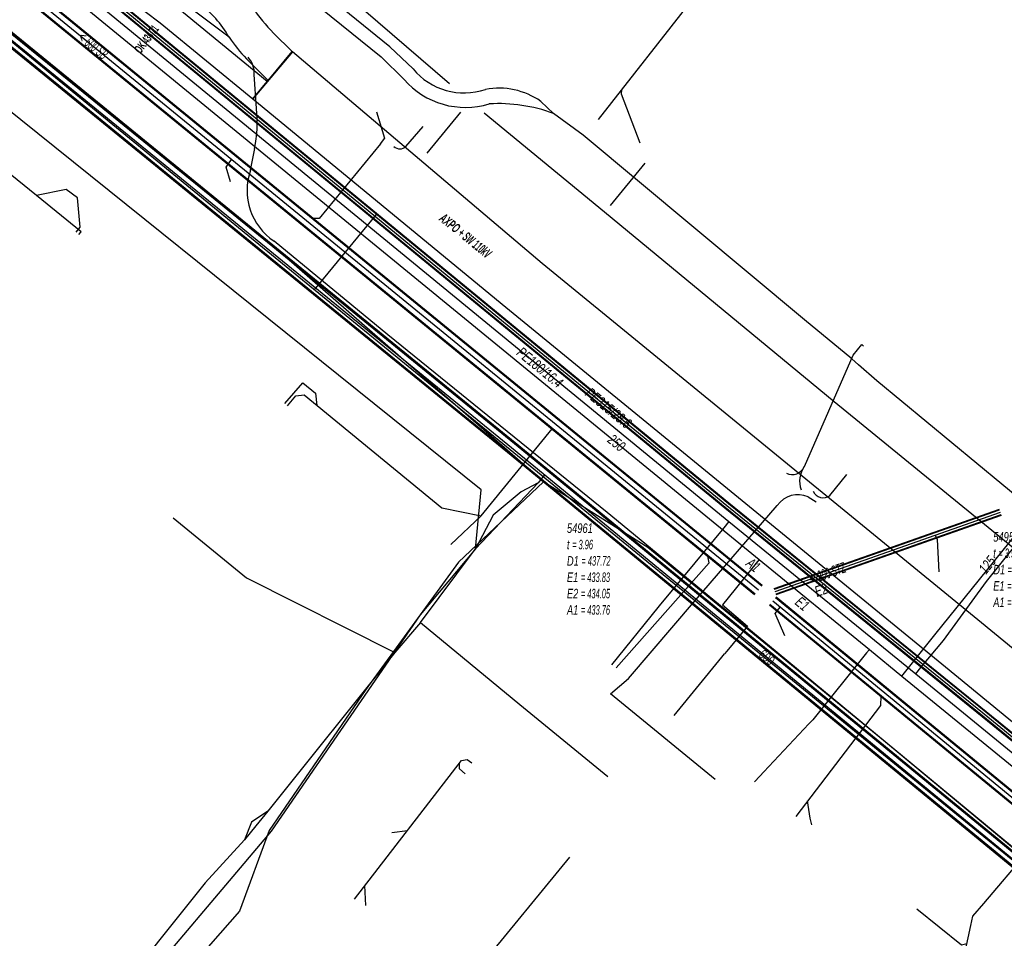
# Model space of a CAD drawing. Header units: metres. Extents: x 2695563 to 2696938, y 1260544 to 1262032.
# Tile 37 of 256: x 2696011 to 2696063, y 1260920 to 1260968. Entities that reach past the tile are written whole.
import ezdxf

# ---------------------------------------------------------------- set-up
doc = ezdxf.new("R2010")
doc.units = ezdxf.units.M
doc.linetypes.add('AUSGEZOGEN', pattern=[0])
for name, color, linetype in [('AW_LK_ Haltung Text', 7, 'AUSGEZOGEN'), ('AW_LK_Ein-Auslauftext', 24, 'AUSGEZOGEN'), ('AW_LK_Haltung', 24, 'AUSGEZOGEN'), ('AW_LK_Normschacht Text', 24, 'AUSGEZOGEN'), ('EW_Hoehenpunkt_Text', 7, 'AUSGEZOGEN'), ('EW_LK_Trasseabs', 1, 'AUSGEZOGEN'), ('EW_LK_Trasseabs_Text', 1, 'AUSGEZOGEN'), ('EW_LK_Trasserand', 1, 'AUSGEZOGEN'), ('FM_LK_SW_TRASSEKANTE', 94, 'AUSGEZOGEN'), ('FM_LK_SW_TRASSEKANTE_TEXT', 94, 'AUSGEZOGEN'), ('GA_LK_Leitung', 32, 'AUSGEZOGEN'), ('GA_LK_Leitung_Text', 32, 'AUSGEZOGEN'), ('TV_LK_LEITUNG', 92, 'AUSGEZOGEN'), ('WA_LK_Leitung', 171, 'AUSGEZOGEN'), ('WA_LK_Leitung_Text', 171, 'AUSGEZOGEN')]:
    doc.layers.add(name, color=color, linetype=linetype)
doc.styles.add('ARIAL', font='arial.ttf')
doc.styles.add('ARIALNARROW', font='ARIALN.TTF')
pattern_1 = [(0, (2708005, 1273150), (6075, 6075), [6075, -6075]), (90, (2708005, 1273150), (-6075, 6075), [6075, -6075])]

# ---------------------------------------------------------------- blocks, each defined once
blk = doc.blocks.new('COMPLEXOBJECT_1614')
at = {"layer": 'EW_LK_Trasserand', "color": 1, "linetype": 'AUSGEZOGEN', "transparency": 33554687}
blk.add_line((6038.583, 10963.629), (6037.91, 10964.263), dxfattribs=at)
blk.add_lwpolyline([(6031.167, 10965.977), (6029.944, 10967.136), (6024.656, 10971.431), (6016.068, 10978.474), (6007.824, 10985.247), (6002.957, 10989.216), (5999.648, 10992.845), (5999.194, 10992.302), (6002.475, 10988.706), (6007.38, 10984.705), (6015.624, 10977.932), (6024.214, 10970.889), (6029.48, 10966.612), (6030.692, 10965.414)], dxfattribs=at)
for centre, radius, start, end in [((6033.867, 10968.211), 3.505, 219.6108, 288.7083), ((6033.936, 10968.256), 4.313, 221.2241, 286.9188), ((6035.706, 10961.12), 3.839, 54.9508, 100.7284), ((6035.661, 10955.577), 8.566, 70.0531, 93.1432)]:
    blk.add_arc(centre, radius, start, end, dxfattribs=at)
blk = doc.blocks.new('COMPLEXOBJECT_1811')
at = {"layer": 'EW_LK_Trasserand', "color": 1, "linetype": 'AUSGEZOGEN', "transparency": 33554687}
blk.add_line((6022.378, 10966.506), (6023.519, 10965.371), dxfattribs=at)
for points in [[(6021.079, 10971.007), (6020.816, 10971.183), (6019.566, 10969.654), (6019.859, 10969.452)], [(6023.519, 10965.371), (6024.792, 10966.888), (6023.806, 10967.864)]]:
    blk.add_lwpolyline(points, dxfattribs=at)
for centre, radius, start, end in [((6017.78, 10966.409), 5.659, 29.8774, 54.3421), ((6016.414, 10964.799), 5.789, 29.4534, 53.482), ((6030.596, 10974.575), 9.546, 214.0629, 224.6668), ((6029.532, 10973.242), 9.827, 214.7151, 223.2756)]:
    blk.add_arc(centre, radius, start, end, dxfattribs=at)
blk = doc.blocks.new('COMPLEXOBJECT_1837')
at = {"layer": 'EW_LK_Trasserand', "color": 1, "linetype": 'AUSGEZOGEN', "transparency": 33554687}
for points in [[(6012.385, 10975.169), (6011.839, 10975.614), (6012.055, 10975.882), (6011.962, 10976.134), (6010.442, 10977.421)], [(6023.465, 10965.319), (6018.565, 10969.34), (6016.219, 10971.145), (6013.771, 10973.357)], [(6012.839, 10972.581), (6015.449, 10970.223), (6017.819, 10968.4), (6022.704, 10964.391), (6023.465, 10965.319)]]:
    blk.add_lwpolyline(points, dxfattribs=at)
for centre, radius, start, end in [((6015.857, 10977.836), 5.43, 184.3805, 199.3216), ((6018.482, 10978.39), 8.099, 196.8768, 225.8321), ((6018.445, 10978.368), 6.852, 207.8303, 226.9945)]:
    blk.add_arc(centre, radius, start, end, dxfattribs=at)
blk = doc.blocks.new('COMPLEXOBJECT_1922')
at = {"layer": 'EW_LK_Trasseabs', "color": 1, "linetype": 'AUSGEZOGEN', "transparency": 33554687}
blk.add_line((6046.087, 10937.936), (6050.397, 10942.932), dxfattribs=at)
blk.add_arc((6051.495, 10942.167), 1.338, 66.4441, 145.1499, dxfattribs=at)
blk = doc.blocks.new('COMPLEXOBJECT_2627')
at = {"layer": 'EW_LK_Trasseabs', "color": 1, "linetype": 'AUSGEZOGEN', "transparency": 33554687}
blk.add_line((5999.765, 10958.122), (5997.36, 10960.465), dxfattribs=at)
for points in [[(6009.34, 10974.618), (6010.526, 10975.616), (6011.429, 10976.254)], [(5997.044, 10962.333), (6003.174, 10970.11), (6004.481, 10971.653)]]:
    blk.add_lwpolyline(points, dxfattribs=at)
for centre, radius, start, end in [((6005.27, 10979.237), 6.156, 286.2899, 311.3824), ((6007.85, 10969.32), 4.098, 102.0117, 145.2948), ((5998.049, 10961.542), 1.278, 141.791, 237.412)]:
    blk.add_arc(centre, radius, start, end, dxfattribs=at)
blk = doc.blocks.new('COMPLEXOBJECT_2649')
at = {"layer": 'EW_LK_Trasseabs', "color": 1, "linetype": 'AUSGEZOGEN', "transparency": 33554687}
for p, q in [((6022.905, 10963.887), (6022.779, 10965.679)), ((6022.59, 10960.623), (6022.807, 10961.768))]:
    blk.add_line(p, q, dxfattribs=at)
blk.add_lwpolyline([(6097.96, 10895.353), (6096.968, 10896.311), (6092.317, 10900.814), (6090.456, 10902.314), (6087.048, 10905.007), (6077.26, 10912.929), (6066.07, 10922.208), (6049.996, 10935.517), (6041.42, 10942.565), (6029.84, 10951.95), (6023.835, 10956.884)], dxfattribs=at)
for centre, radius, start, end in [((6021.602, 10965.775), 1.181, 355.3271, 43.7498), ((6015.966, 10963.146), 6.978, 348.6096, 6.0945), ((6025.598, 10959.548), 3.194, 160.3262, 236.5069)]:
    blk.add_arc(centre, radius, start, end, dxfattribs=at)
blk = doc.blocks.new('COMPLEXOBJECT_2790')
at = {"layer": 'FM_LK_SW_TRASSEKANTE', "color": 94, "linetype": 'AUSGEZOGEN', "transparency": 33554687}
for p, q in [((6001.255, 10968.998), (5992.73, 10958.674)), ((5993.13, 10956.809), (5998.591, 10952.413))]:
    blk.add_line(p, q, dxfattribs=at)
blk.add_lwpolyline([(6034.471, 10940.645), (6034.757, 10943.755), (6002.92, 10969.331)], dxfattribs=at)
for centre, start, end in [((6002.293, 10968.135), 62.3565, 140.2634), ((5993.864, 10957.942), 147.1381, 237.0724)]:
    blk.add_arc(centre, 1.35, start, end, dxfattribs=at)

msp = doc.modelspace()

# ---------------------------------------------------------------- hatches: boundary and pattern name
at = {"layer": 'EW_LK_Trasserand', "lineweight": 18, "transparency": 33554687}
h = msp.add_hatch(dxfattribs=at)
h.set_pattern_fill('MUSTER', color=1, scale=6075, style=0, pattern_type=2)
h.set_pattern_definition(pattern_1)
h.paths.add_polyline_path([(2696038.88, 1260964.073), (2696038.798, 1260964.129), (2696038.715, 1260964.182), (2696038.631, 1260964.234), (2696038.545, 1260964.283), (2696038.458, 1260964.33), (2696038.37, 1260964.375), (2696038.28, 1260964.418), (2696038.19, 1260964.458), (2696038.099, 1260964.496), (2696038.006, 1260964.531), (2696037.913, 1260964.564), (2696037.819, 1260964.595), (2696037.724, 1260964.623), (2696037.629, 1260964.649), (2696037.532, 1260964.672), (2696037.436, 1260964.693), (2696037.339, 1260964.711), (2696037.241, 1260964.727), (2696037.143, 1260964.741), (2696037.045, 1260964.751), (2696036.946, 1260964.76), (2696036.847, 1260964.765), (2696036.748, 1260964.768), (2696036.649, 1260964.769), (2696036.55, 1260964.767), (2696036.452, 1260964.763), (2696036.353, 1260964.756), (2696036.254, 1260964.746), (2696036.156, 1260964.734), (2696036.058, 1260964.719), (2696035.961, 1260964.702), (2696035.831, 1260964.661), (2696035.7, 1260964.625), (2696035.567, 1260964.594), (2696035.433, 1260964.568), (2696035.298, 1260964.547), (2696035.163, 1260964.532), (2696035.027, 1260964.522), (2696034.891, 1260964.517), (2696034.754, 1260964.518), (2696034.618, 1260964.524), (2696034.482, 1260964.535), (2696034.347, 1260964.551), (2696034.212, 1260964.573), (2696034.079, 1260964.6), (2696033.946, 1260964.632), (2696033.815, 1260964.669), (2696033.685, 1260964.711), (2696033.557, 1260964.759), (2696033.432, 1260964.811), (2696033.308, 1260964.868), (2696033.186, 1260964.93), (2696033.067, 1260964.996), (2696032.951, 1260965.068), (2696032.837, 1260965.143), (2696032.727, 1260965.223), (2696032.62, 1260965.307), (2696032.516, 1260965.396), (2696032.416, 1260965.488), (2696032.319, 1260965.584), (2696032.226, 1260965.684), (2696032.137, 1260965.787), (2696030.914, 1260966.946), (2696025.626, 1260971.241), (2696017.038, 1260978.284), (2696008.794, 1260985.057), (2696003.927, 1260989.026), (2696000.618, 1260992.655), (2696000.164, 1260992.112), (2696003.445, 1260988.516), (2696008.35, 1260984.515), (2696016.594, 1260977.742), (2696025.184, 1260970.699), (2696030.45, 1260966.422), (2696031.662, 1260965.224), (2696031.769, 1260965.106), (2696031.881, 1260964.992), (2696031.997, 1260964.882), (2696032.116, 1260964.777), (2696032.24, 1260964.676), (2696032.367, 1260964.58), (2696032.498, 1260964.488), (2696032.632, 1260964.402), (2696032.769, 1260964.32), (2696032.909, 1260964.244), (2696033.052, 1260964.172), (2696033.197, 1260964.106), (2696033.344, 1260964.046), (2696033.494, 1260963.991), (2696033.646, 1260963.942), (2696033.799, 1260963.898), (2696033.954, 1260963.86), (2696034.11, 1260963.827), (2696034.268, 1260963.801), (2696034.426, 1260963.78), (2696034.585, 1260963.765), (2696034.744, 1260963.756), (2696034.903, 1260963.753), (2696035.063, 1260963.756), (2696035.222, 1260963.765), (2696035.381, 1260963.78), (2696035.539, 1260963.8), (2696035.696, 1260963.826), (2696035.853, 1260963.859), (2696036.008, 1260963.896), (2696036.161, 1260963.94), (2696036.272, 1260963.945), (2696036.384, 1260963.949), (2696036.495, 1260963.952), (2696036.606, 1260963.953), (2696036.718, 1260963.952), (2696036.829, 1260963.951), (2696036.94, 1260963.947), (2696037.051, 1260963.943), (2696037.163, 1260963.936), (2696037.274, 1260963.929), (2696037.385, 1260963.92), (2696037.496, 1260963.909), (2696037.606, 1260963.897), (2696037.717, 1260963.884), (2696037.827, 1260963.869), (2696037.937, 1260963.853), (2696038.047, 1260963.835), (2696038.157, 1260963.816), (2696038.266, 1260963.795), (2696038.376, 1260963.773), (2696038.485, 1260963.75), (2696038.593, 1260963.725), (2696038.701, 1260963.699), (2696038.809, 1260963.671), (2696038.917, 1260963.642), (2696039.024, 1260963.612), (2696039.131, 1260963.58), (2696039.237, 1260963.547), (2696039.343, 1260963.512), (2696039.448, 1260963.476), (2696039.553, 1260963.439)], flags=0)
h = msp.add_hatch(dxfattribs=at)
h.set_pattern_fill('MUSTER', color=1, scale=6075, style=0, pattern_type=2)
h.set_pattern_definition(pattern_1)
h.paths.add_polyline_path([(2696024.435, 1260965.129), (2696019.535, 1260969.15), (2696017.189, 1260970.955), (2696014.741, 1260973.167), (2696014.687, 1260973.218), (2696014.634, 1260973.269), (2696014.581, 1260973.321), (2696014.529, 1260973.373), (2696014.478, 1260973.426), (2696014.427, 1260973.48), (2696014.376, 1260973.534), (2696014.326, 1260973.589), (2696014.277, 1260973.644), (2696014.229, 1260973.699), (2696014.181, 1260973.756), (2696014.133, 1260973.812), (2696014.086, 1260973.87), (2696014.04, 1260973.927), (2696013.995, 1260973.986), (2696013.95, 1260974.044), (2696013.905, 1260974.104), (2696013.862, 1260974.163), (2696013.819, 1260974.223), (2696013.776, 1260974.284), (2696013.735, 1260974.345), (2696013.694, 1260974.407), (2696013.653, 1260974.468), (2696013.614, 1260974.531), (2696013.575, 1260974.594), (2696013.536, 1260974.657), (2696013.499, 1260974.721), (2696013.462, 1260974.785), (2696013.425, 1260974.849), (2696013.39, 1260974.914), (2696013.355, 1260974.979), (2696012.809, 1260975.424), (2696013.025, 1260975.692), (2696012.932, 1260975.944), (2696011.412, 1260977.231), (2696011.416, 1260977.185), (2696011.42, 1260977.14), (2696011.424, 1260977.095), (2696011.429, 1260977.049), (2696011.434, 1260977.004), (2696011.44, 1260976.958), (2696011.446, 1260976.913), (2696011.452, 1260976.868), (2696011.459, 1260976.823), (2696011.466, 1260976.778), (2696011.473, 1260976.732), (2696011.481, 1260976.687), (2696011.49, 1260976.643), (2696011.498, 1260976.598), (2696011.507, 1260976.553), (2696011.517, 1260976.508), (2696011.526, 1260976.464), (2696011.537, 1260976.419), (2696011.547, 1260976.375), (2696011.558, 1260976.33), (2696011.569, 1260976.286), (2696011.581, 1260976.242), (2696011.593, 1260976.198), (2696011.605, 1260976.154), (2696011.618, 1260976.11), (2696011.631, 1260976.066), (2696011.644, 1260976.022), (2696011.658, 1260975.979), (2696011.672, 1260975.935), (2696011.687, 1260975.892), (2696011.702, 1260975.849), (2696011.741, 1260975.723), (2696011.783, 1260975.598), (2696011.826, 1260975.473), (2696011.872, 1260975.349), (2696011.919, 1260975.226), (2696011.969, 1260975.103), (2696012.02, 1260974.982), (2696012.074, 1260974.861), (2696012.129, 1260974.741), (2696012.186, 1260974.622), (2696012.246, 1260974.504), (2696012.307, 1260974.387), (2696012.37, 1260974.271), (2696012.435, 1260974.157), (2696012.502, 1260974.043), (2696012.57, 1260973.93), (2696012.641, 1260973.818), (2696012.713, 1260973.708), (2696012.787, 1260973.599), (2696012.863, 1260973.491), (2696012.941, 1260973.384), (2696013.02, 1260973.278), (2696013.101, 1260973.174), (2696013.184, 1260973.071), (2696013.269, 1260972.97), (2696013.355, 1260972.87), (2696013.442, 1260972.771), (2696013.532, 1260972.674), (2696013.623, 1260972.578), (2696013.715, 1260972.484), (2696013.809, 1260972.391), (2696016.419, 1260970.033), (2696018.789, 1260968.21), (2696023.674, 1260964.201)], flags=0)
h = msp.add_hatch(dxfattribs=at)
h.set_pattern_fill('MUSTER', color=1, scale=6075, style=0, pattern_type=2)
h.set_pattern_definition(pattern_1)
h.paths.add_polyline_path([(2696024.489, 1260965.181), (2696025.762, 1260966.698), (2696024.776, 1260967.674), (2696024.736, 1260967.715), (2696024.696, 1260967.756), (2696024.657, 1260967.797), (2696024.618, 1260967.838), (2696024.579, 1260967.88), (2696024.54, 1260967.921), (2696024.502, 1260967.964), (2696024.463, 1260968.006), (2696024.425, 1260968.048), (2696024.388, 1260968.091), (2696024.35, 1260968.134), (2696024.313, 1260968.177), (2696024.276, 1260968.221), (2696024.239, 1260968.264), (2696024.203, 1260968.308), (2696024.167, 1260968.352), (2696024.131, 1260968.396), (2696024.095, 1260968.441), (2696024.06, 1260968.486), (2696024.025, 1260968.531), (2696023.99, 1260968.576), (2696023.956, 1260968.621), (2696023.921, 1260968.667), (2696023.887, 1260968.712), (2696023.854, 1260968.758), (2696023.82, 1260968.804), (2696023.787, 1260968.851), (2696023.754, 1260968.897), (2696023.721, 1260968.944), (2696023.689, 1260968.991), (2696023.657, 1260969.038), (2696023.618, 1260969.105), (2696023.577, 1260969.172), (2696023.536, 1260969.238), (2696023.494, 1260969.304), (2696023.451, 1260969.369), (2696023.408, 1260969.433), (2696023.363, 1260969.497), (2696023.317, 1260969.561), (2696023.271, 1260969.623), (2696023.223, 1260969.685), (2696023.175, 1260969.746), (2696023.126, 1260969.807), (2696023.076, 1260969.867), (2696023.026, 1260969.926), (2696022.974, 1260969.985), (2696022.922, 1260970.042), (2696022.869, 1260970.1), (2696022.815, 1260970.156), (2696022.761, 1260970.212), (2696022.705, 1260970.266), (2696022.649, 1260970.321), (2696022.592, 1260970.374), (2696022.535, 1260970.426), (2696022.476, 1260970.478), (2696022.417, 1260970.529), (2696022.358, 1260970.579), (2696022.297, 1260970.628), (2696022.236, 1260970.677), (2696022.174, 1260970.724), (2696022.112, 1260970.771), (2696022.049, 1260970.817), (2696021.786, 1260970.993), (2696020.536, 1260969.464), (2696020.829, 1260969.262), (2696020.892, 1260969.215), (2696020.954, 1260969.167), (2696021.015, 1260969.118), (2696021.076, 1260969.069), (2696021.136, 1260969.019), (2696021.195, 1260968.967), (2696021.254, 1260968.915), (2696021.311, 1260968.863), (2696021.369, 1260968.809), (2696021.425, 1260968.755), (2696021.481, 1260968.7), (2696021.536, 1260968.644), (2696021.59, 1260968.587), (2696021.643, 1260968.53), (2696021.696, 1260968.472), (2696021.748, 1260968.414), (2696021.799, 1260968.354), (2696021.849, 1260968.294), (2696021.899, 1260968.233), (2696021.947, 1260968.172), (2696021.995, 1260968.11), (2696022.042, 1260968.047), (2696022.088, 1260967.984), (2696022.133, 1260967.92), (2696022.178, 1260967.855), (2696022.221, 1260967.79), (2696022.264, 1260967.724), (2696022.305, 1260967.658), (2696022.346, 1260967.591), (2696022.386, 1260967.524), (2696022.425, 1260967.456), (2696022.452, 1260967.417), (2696022.479, 1260967.378), (2696022.507, 1260967.34), (2696022.534, 1260967.301), (2696022.562, 1260967.263), (2696022.59, 1260967.225), (2696022.618, 1260967.187), (2696022.647, 1260967.149), (2696022.675, 1260967.111), (2696022.704, 1260967.073), (2696022.733, 1260967.036), (2696022.762, 1260966.998), (2696022.791, 1260966.961), (2696022.821, 1260966.924), (2696022.85, 1260966.887), (2696022.88, 1260966.85), (2696022.91, 1260966.814), (2696022.94, 1260966.777), (2696022.971, 1260966.741), (2696023.001, 1260966.705), (2696023.032, 1260966.669), (2696023.063, 1260966.633), (2696023.094, 1260966.597), (2696023.125, 1260966.561), (2696023.156, 1260966.526), (2696023.188, 1260966.49), (2696023.219, 1260966.455), (2696023.251, 1260966.42), (2696023.283, 1260966.385), (2696023.316, 1260966.351), (2696023.348, 1260966.316)], flags=0)
h = msp.add_hatch(dxfattribs=at)
h.set_pattern_fill('MUSTER', color=1, scale=6075, style=0, pattern_type=2)
h.set_pattern_definition(pattern_1)
h.paths.add_polyline_path([(2696096.406, 1260904.566), (2696098.303, 1260906.883), (2696085.264, 1260917.59), (2696062.149, 1260936.546), (2696038.958, 1260955.52), (2696025.771, 1260966.691), (2696023.674, 1260964.201), (2696037.038, 1260953.214), (2696060.248, 1260934.225), (2696083.36, 1260915.271)], flags=0)

# ---------------------------------------------------------------- linework, layer by layer
at = {"layer": 'AW_LK_Haltung', "linetype": 'AUSGEZOGEN', "transparency": 33554687}
for p, q in [((2696050.553, 1260938.493), (2695991.962, 1260986.369)), ((2696050.566, 1260938.508), (2695991.975, 1260986.384)), ((2696050.579, 1260938.524), (2695991.988, 1260986.4)), ((2696050.173, 1260938.028), (2695991.582, 1260985.904)), ((2696050.186, 1260938.044), (2695991.595, 1260985.92)), ((2696050.199, 1260938.059), (2695991.608, 1260985.935)), ((2696063.075, 1260942.536), (2696051.186, 1260938.351)), ((2696063.081, 1260942.517), (2696051.192, 1260938.332)), ((2696063.088, 1260942.499), (2696051.199, 1260938.314)), ((2696063.174, 1260942.253), (2696051.285, 1260938.068)), ((2696063.181, 1260942.235), (2696051.292, 1260938.05)), ((2696063.187, 1260942.216), (2696051.298, 1260938.031)), ((2696104.231, 1260893.73), (2696050.959, 1260937.487)), ((2696104.243, 1260893.746), (2696050.971, 1260937.503)), ((2696104.256, 1260893.761), (2696050.984, 1260937.518)), ((2696104.548, 1260894.117), (2696051.276, 1260937.874)), ((2696104.561, 1260894.132), (2696051.289, 1260937.889)), ((2696104.573, 1260894.148), (2696051.301, 1260937.905))]:
    msp.add_line(p, q, dxfattribs=at)
at = {"layer": 'AW_LK_Haltung', "color": 255, "transparency": 33554687}
for p, q in [((2696050.376, 1260938.276), (2695991.785, 1260986.152)), ((2696063.131, 1260942.376), (2696051.242, 1260938.191)), ((2696104.402, 1260893.939), (2696051.13, 1260937.696))]:
    msp.add_line(p, q, dxfattribs=at)
at = {"layer": 'AW_LK_Haltung', "color": 24, "linetype": 'AUSGEZOGEN', "transparency": 33554687}
for p, q in [((2696041.927, 1260963.119), (2696059.161, 1260985.057)), ((2696013.831, 1260959.417), (2696012.254, 1260959.103)), ((2696025.364, 1260948.121), (2696026.324, 1260949.21)), ((2696035.74, 1260942.193), (2696039.491, 1260946.783)), ((2696034.134, 1260940.688), (2696035.74, 1260942.193)), ((2696031.019, 1260925.488), (2696031.837, 1260925.59)), ((2696062.277, 1260921.743), (2696065.507, 1260925.563)), ((2696029.643, 1260921.627), (2696029.592, 1260922.693)), ((2696061.309, 1260919.286), (2696061.581, 1260920.582))]:
    msp.add_line(p, q, dxfattribs=at)
for points in [[(2696014.493, 1260957.046), (2696014.61, 1260957.184), (2696012.254, 1260959.103), (2696005.929, 1260964.218), (2696004.07, 1260965.38)], [(2696044.134, 1260961.869), (2696043.151, 1260964.452), (2696043.163, 1260964.692)], [(2696030.216, 1260963.523), (2696030.64, 1260962.132), (2696030.407, 1260961.84)], [(2696030.417, 1260961.832), (2696027.181, 1260957.892), (2696026.804, 1260957.883)], [(2696022.508, 1260959.831), (2696022.28, 1260960.592), (2696022.553, 1260961.011)], [(2696014.344, 1260957.168), (2696014.568, 1260957.438), (2696014.416, 1260958.988), (2696013.831, 1260959.417)], [(2696026.324, 1260949.21), (2696026.996, 1260948.677), (2696027.062, 1260948.03)], [(2696025.502, 1260948.008), (2696025.944, 1260948.531), (2696026.391, 1260948.581), (2696033.663, 1260942.613), (2696035.74, 1260942.193)], [(2696059.91, 1260939.249), (2696059.833, 1260940.948), (2696059.707, 1260941.171)], [(2696042.862, 1260934.174), (2696047.769, 1260939.711), (2696047.706, 1260940.07)], [(2696051.765, 1260935.872), (2696051.262, 1260937.045), (2696051.517, 1260937.378)], [(2696052.374, 1260926.332), (2696056.836, 1260932.195), (2696056.847, 1260932.676)], [(2696029.041, 1260921.974), (2696034.704, 1260929.287), (2696035, 1260929.346), (2696035.237, 1260929.168)], [(2696034.897, 1260928.577), (2696034.597, 1260928.844), (2696034.597, 1260929.144)], [(2696053.19, 1260925.891), (2696053.111, 1260926.252), (2696052.961, 1260927.159)], [(2696058.728, 1260921.466), (2696061.09, 1260919.552), (2696061.377, 1260919.633)], [(2696061.581, 1260920.582), (2696061.688, 1260921.073), (2696062.277, 1260921.743)]]:
    msp.add_lwpolyline(points, dxfattribs=at)
at = {"layer": 'EW_LK_Trasseabs', "color": 1, "linetype": 'AUSGEZOGEN', "transparency": 33554687}
for p, q in [((2696034.062, 1260964.994), (2696022.049, 1260975.346)), ((2696022.425, 1260967.456), (2696020.25, 1260969.088)), ((2696032.883, 1260961.339), (2696034.668, 1260963.505)), ((2696041.118, 1260962.28), (2696039.553, 1260963.439)), ((2696031.764, 1260961.683), (2696032.674, 1260962.75)), ((2696052.801, 1260952.544), (2696041.118, 1260962.28)), ((2696042.565, 1260958.585), (2696044.389, 1260960.816)), ((2696026.92, 1260954.107), (2696030.209, 1260958.096)), ((2696055.383, 1260950.68), (2696055.824, 1260951.235)), ((2696055.824, 1260951.235), (2696055.922, 1260951.153)), ((2696052.797, 1260944.802), (2696055.383, 1260950.68)), ((2696056.628, 1260949.322), (2696055.657, 1260950.171)), ((2696066.389, 1260941.251), (2696056.628, 1260949.322)), ((2696054.148, 1260943.277), (2696055.045, 1260944.386)), ((2696053, 1260943.204), (2696053.418, 1260942.936)), ((2696043.511, 1260933.613), (2696047.057, 1260937.746)), ((2696042.569, 1260932.803), (2696043.511, 1260933.613)), ((2696048.096, 1260928.281), (2696042.569, 1260932.803))]:
    msp.add_line(p, q, dxfattribs=at)
for points in [[(2696092.942, 1260900.203), (2696023.609, 1260956.844), (2695994.012, 1260981.09)], [(2696077.716, 1260929.179), (2696054.367, 1260948.209), (2696042.255, 1260958.221), (2696035.9, 1260963.441)], [(2696055.657, 1260950.171), (2696055.299, 1260950.48), (2696052.801, 1260952.544)]]:
    msp.add_lwpolyline(points, dxfattribs=at)
for centre, radius, start, end in [((2696031.448, 1260962.059), 0.491, 229.8123, 310.0067), ((2696052.154, 1260945.07), 0.696, 244.0666, 337.3502), ((2696053.857, 1260944.034), 1.309, 144.0936, 200.6009), ((2696053.789, 1260943.725), 0.575, 203.1013, 308.7048)]:
    msp.add_arc(centre, radius, start, end, dxfattribs=at)
at = {"layer": 'EW_LK_Trasserand', "color": 1, "linetype": 'AUSGEZOGEN', "transparency": 33554687}
msp.add_lwpolyline([(2696096.406, 1260904.566), (2696098.303, 1260906.883), (2696085.264, 1260917.59), (2696062.149, 1260936.546), (2696038.958, 1260955.52), (2696025.771, 1260966.691), (2696023.674, 1260964.201), (2696037.038, 1260953.214), (2696060.248, 1260934.225), (2696083.36, 1260915.271), (2696096.406, 1260904.566)], close=True, dxfattribs=at)
at = {"layer": 'FM_LK_SW_TRASSEKANTE', "linetype": 'AUSGEZOGEN', "transparency": 33554687}
for p, q in [((2696010.258, 1260968.202), (2696037.499, 1260946.018)), ((2696010.279, 1260968.224), (2696037.518, 1260946.041)), ((2696010.299, 1260968.246), (2696037.537, 1260946.064)), ((2696009.849, 1260967.762), (2696037.119, 1260945.554)), ((2696009.869, 1260967.784), (2696037.138, 1260945.577)), ((2696009.89, 1260967.806), (2696037.157, 1260945.6)), ((2696037.499, 1260946.018), (2696077.479, 1260913.203)), ((2696037.518, 1260946.041), (2696077.498, 1260913.226)), ((2696037.537, 1260946.064), (2696077.517, 1260913.249)), ((2696037.119, 1260945.554), (2696077.099, 1260912.739)), ((2696037.138, 1260945.577), (2696077.118, 1260912.762)), ((2696037.157, 1260945.6), (2696077.137, 1260912.785))]:
    msp.add_line(p, q, dxfattribs=at)
at = {"layer": 'FM_LK_SW_TRASSEKANTE', "color": 255, "transparency": 33554687}
for p, q in [((2696010.074, 1260968.004), (2696037.328, 1260945.809)), ((2696037.328, 1260945.809), (2696077.308, 1260912.994))]:
    msp.add_line(p, q, dxfattribs=at)
at = {"layer": 'FM_LK_SW_TRASSEKANTE', "color": 94, "linetype": 'AUSGEZOGEN', "transparency": 33554687}
for p, q in [((2696038.741, 1260943.943), (2696035.441, 1260940.455)), ((2696032.524, 1260936.566), (2696035.441, 1260940.455)), ((2696032.524, 1260936.566), (2696031.173, 1260934.986)), ((2696031.173, 1260934.986), (2696024.469, 1260926.613))]:
    msp.add_line(p, q, dxfattribs=at)
for points in [[(2696039.085, 1260944.356), (2696038.741, 1260943.943), (2696037.855, 1260943.46), (2696036.367, 1260942.237), (2696035.441, 1260940.455)], [(2696019.471, 1260942.1), (2696023.338, 1260938.931), (2696031.173, 1260934.986)], [(2696035.441, 1260940.455), (2696032.509, 1260936.97), (2696024.647, 1260925.565), (2696016.638, 1260916.094), (2696005.992, 1260899.855)], [(2696032.524, 1260936.566), (2696037.772, 1260932.237), (2696040.098, 1260930.342), (2696042.424, 1260928.448)], [(2696024.469, 1260926.613), (2696023.837, 1260925.839), (2696023.236, 1260925.103)], [(2696024.469, 1260926.613), (2696023.605, 1260926.029), (2696023.236, 1260925.103)], [(2696023.236, 1260925.103), (2696021.168, 1260922.825), (2696016.112, 1260916.523)]]:
    msp.add_lwpolyline(points, dxfattribs=at)
at = {"layer": 'GA_LK_Leitung', "linetype": 'AUSGEZOGEN', "transparency": 33554687}
for p, q in [((2696015.449, 1260969.877), (2696048.599, 1260942.622)), ((2696015.461, 1260969.891), (2696048.611, 1260942.637)), ((2696015.473, 1260969.906), (2696048.623, 1260942.651)), ((2696015.639, 1260970.108), (2696048.789, 1260942.855)), ((2696015.651, 1260970.123), (2696048.801, 1260942.869)), ((2696015.663, 1260970.137), (2696048.813, 1260942.884)), ((2696048.599, 1260942.622), (2696062.19, 1260931.616)), ((2696048.611, 1260942.637), (2696062.202, 1260931.631)), ((2696048.623, 1260942.651), (2696062.214, 1260931.645)), ((2696048.789, 1260942.855), (2696062.38, 1260931.849)), ((2696048.801, 1260942.869), (2696062.392, 1260931.863)), ((2696048.813, 1260942.884), (2696062.404, 1260931.878)), ((2696062.38, 1260931.849), (2696085.563, 1260912.819)), ((2696062.392, 1260931.863), (2696085.574, 1260912.834)), ((2696062.404, 1260931.878), (2696085.586, 1260912.848)), ((2696062.19, 1260931.616), (2696085.374, 1260912.586)), ((2696062.202, 1260931.631), (2696085.386, 1260912.6)), ((2696062.214, 1260931.645), (2696085.397, 1260912.615))]:
    msp.add_line(p, q, dxfattribs=at)
at = {"layer": 'GA_LK_Leitung', "color": 255, "linetype": 'AUSGEZOGEN', "transparency": 33554687}
for p, q in [((2696015.556, 1260970.007), (2696048.706, 1260942.753)), ((2696048.706, 1260942.753), (2696062.297, 1260931.747)), ((2696062.297, 1260931.747), (2696085.48, 1260912.717))]:
    msp.add_line(p, q, dxfattribs=at)
at = {"layer": 'GA_LK_Leitung', "color": 32, "linetype": 'AUSGEZOGEN', "transparency": 33554687}
for points in [[(2695991.709, 1260988.818), (2695992.959, 1260987.772), (2696009.235, 1260974.355), (2696048.805, 1260941.894), (2696058.685, 1260933.868), (2696077.56, 1260918.419), (2696078.561, 1260917.589), (2696084.655, 1260912.619), (2696093.632, 1260905.303), (2696098.386, 1260901.533), (2696098.652, 1260901.322)], [(2696062.423, 1260938.73), (2696067.519, 1260945.099), (2696071.004, 1260949.455), (2696068.138, 1260951.636)], [(2696048.805, 1260941.894), (2696048.538, 1260941.57), (2696045.492, 1260937.878), (2696045.21, 1260937.536)], [(2696058.685, 1260933.868), (2696058.953, 1260934.191), (2696060.142, 1260935.625), (2696062.423, 1260938.73)], [(2696045.21, 1260937.536), (2696045.064, 1260937.356), (2696042.614, 1260934.345)]]:
    msp.add_lwpolyline(points, dxfattribs=at)
at = {"layer": 'TV_LK_LEITUNG', "color": 92, "linetype": 'AUSGEZOGEN', "transparency": 33554687}
for points in [[(2696039.02, 1260944), (2696025.466, 1260955.811), (2696007.174, 1260970.682)], [(2696039.02, 1260944), (2696034.547, 1260939.757), (2696029.651, 1260933.033), (2696024.537, 1260925.593), (2696022.983, 1260921.332), (2696020.298, 1260918.291), (2696018.786, 1260915.3)], [(2696092.438, 1260901.088), (2696078.354, 1260912.596), (2696056.969, 1260930.344), (2696044.529, 1260940.532), (2696039.02, 1260944)], [(2696043.622, 1260905.346), (2696046.895, 1260909.401), (2696043.448, 1260913.807), (2696035.685, 1260918.413), (2696040.41, 1260924.184)]]:
    msp.add_lwpolyline(points, dxfattribs=at)
at = {"layer": 'WA_LK_Leitung', "color": 7, "linetype": 'AUSGEZOGEN', "transparency": 33554687}
for points in [[(2695992.295, 1260987.577), (2696008.487, 1260974.223), (2696050.407, 1260939.895), (2696056.23, 1260935.148), (2696057.94, 1260933.745)], [(2696057.94, 1260933.745), (2696059.683, 1260935.917), (2696065.221, 1260942.76)], [(2696050.407, 1260939.895), (2696050.256, 1260939.708), (2696048.484, 1260937.507), (2696049.789, 1260936.373), (2696048.704, 1260935.064), (2696048.577, 1260934.91)], [(2696045.93, 1260931.67), (2696048.441, 1260934.744), (2696048.577, 1260934.91)], [(2696056.23, 1260935.148), (2696056.08, 1260934.961), (2696053.246, 1260931.439)], [(2696057.94, 1260933.745), (2696075.503, 1260919.411), (2696077.775, 1260917.496), (2696091.716, 1260906.085), (2696093.681, 1260904.489), (2696097.811, 1260901.17)], [(2696050.167, 1260928.166), (2696050.442, 1260928.459), (2696050.666, 1260928.696), (2696053.041, 1260931.221), (2696053.246, 1260931.439)]]:
    msp.add_lwpolyline(points, dxfattribs=at)

# ---------------------------------------------------------------- block references
at = {"layer": 'EW_LK_Trasseabs', "color": 1, "linetype": 'AUSGEZOGEN', "lineweight": -3, "transparency": 33554687}
for name in ['COMPLEXOBJECT_2627', 'COMPLEXOBJECT_2649', 'COMPLEXOBJECT_1922']:
    msp.add_blockref(name, (2690000.97, 1249999.81), dxfattribs=at)
at = {"layer": 'EW_LK_Trasserand', "color": 1, "linetype": 'AUSGEZOGEN', "lineweight": -3, "transparency": 33554687}
for name in ['COMPLEXOBJECT_1614', 'COMPLEXOBJECT_1837', 'COMPLEXOBJECT_1811']:
    msp.add_blockref(name, (2690000.97, 1249999.81), dxfattribs=at)
at = {"layer": 'FM_LK_SW_TRASSEKANTE', "color": 94, "linetype": 'AUSGEZOGEN', "lineweight": -3, "transparency": 33554687}
msp.add_blockref('COMPLEXOBJECT_2790', (2690000.97, 1249999.81), dxfattribs=at)

# ---------------------------------------------------------------- texts
at = {"layer": 'AW_LK_ Haltung Text', "color": 24, "transparency": 33554687, "char_height": 0.55705, "attachment_point": 5, "style": 'ARIAL'}
for s, insert, width, rotation in [('\\A1;{\\fArial|i1|b0;\\H0.557054;\\W0.700000;\\C24;< \\W0.490000;600 SB}\\P', (2696015.241, 1260967.021), 2.45674, 320.4864), ('\\A1;{\\fArial|i1|b0;\\H0.557054;\\W0.700000;\\C24;< \\W0.490000;300 STZ}\\P', (2696054.008, 1260939.168), 2.75543, 19.2348)]:
    msp.add_mtext(s, dxfattribs=dict(at, insert=insert, width=width, rotation=rotation))
at = {"layer": 'AW_LK_Ein-Auslauftext', "color": 24, "transparency": 33554687, "char_height": 0.55705, "attachment_point": 7, "style": 'ARIAL'}
for s, insert, width, rotation in [('\\A1;{\\fArial|i1|b0;\\H0.557054;\\W0.700000;\\C24;A1}\\P', (2696049.671, 1260939.604), 0.85544, 320.6763), ('\\A1;{\\fArial|i1|b0;\\H0.557054;\\W0.700000;\\C24;E2}\\P', (2696053.461, 1260937.912), 0.86376, 19.3923), ('\\A1;{\\fArial|i1|b0;\\H0.557054;\\W0.700000;\\C24;E1}\\P', (2696052.258, 1260937.56), 0.85544, 320.688)]:
    msp.add_mtext(s, dxfattribs=dict(at, insert=insert, width=width, rotation=rotation))
at = {"layer": 'AW_LK_Normschacht Text', "color": 24, "transparency": 33554687, "char_height": 0.50641, "attachment_point": 1, "line_spacing_factor": 1.024096, "style": 'ARIAL'}
for s, insert, width in [('\\A1;{\\fArial|i1|b0;\\H0.506413;\\W0.694955;\\C24;54961}\\P{\\fArial|i1|b0;\\H0.505000;\\W0.694955;\\C24;t \\W0.486468;= 3.96}\\P{\\fArial|i1|b0;\\H0.505000;\\W0.694955;\\C24;D1 \\W0.486468;= 437.72}\\P{\\fArial|i1|b0;\\H0.505000;\\W0.694955;\\C24;E1 \\W0.486468;= 433.83}\\P{\\fArial|i1|b0;\\H0.505000;\\W0.694955;\\C24;E2 \\W0.486468;= 434.05}\\P{\\fArial|i1|b0;\\H0.505000;\\W0.694955;\\C24;A1 \\W0.486468;= 433.76}\\P', (2696040.264, 1260941.8), 2.83648), ('\\A1;{\\fArial|i1|b0;\\H0.506413;\\W0.694955;\\C24;54957}\\P{\\fArial|i1|b0;\\H0.505000;\\W0.694955;\\C24;t \\W0.486468;= 3.58}\\P{\\fArial|i1|b0;\\H0.505000;\\W0.694955;\\C24;D1 \\W0.486468;= 438.03}\\P{\\fArial|i1|b0;\\H0.505000;\\W0.694955;\\C24;E1 \\W0.486468;= 434.69}\\P{\\fArial|i1|b0;\\H0.505000;\\W0.694955;\\C24;A1 \\W0.486468;= 434.45}\\P', (2696062.77, 1260941.341), 2.83992)]:
    msp.add_mtext(s, dxfattribs=dict(at, insert=insert, width=width))
at = {"layer": 'EW_Hoehenpunkt_Text', "color": 1, "transparency": 33554687, "insert": (2696018.563, 1260968.009), "char_height": 0.45675, "width": 1.92259, "attachment_point": 6, "rotation": 52.9308, "style": 'ARIALNARROW'}
msp.add_mtext('\\A1;{\\fArial Narrow|i0|b1;\\H0.456750;\\W0.700000;\\C1;OK \\W0.490000;436.71}\\P', dxfattribs=at)
at = {"layer": 'EW_LK_Trasseabs_Text', "color": 1, "transparency": 33554687, "insert": (2696034.903, 1260956.982), "char_height": 0.5075, "width": 3.73565, "attachment_point": 5, "rotation": 320.9787, "style": 'ARIALNARROW'}
msp.add_mtext('\\A1;{\\fArial Narrow|i1|b1;\\H0.507500;\\W0.700000;\\C1;AXPO \\W0.490000;+ SW 110kV}\\P', dxfattribs=at)
at = {"layer": 'FM_LK_SW_TRASSEKANTE_TEXT', "color": 94, "transparency": 33554687, "insert": (2696050.765, 1260934.773), "char_height": 0.50638, "width": 1.28184, "attachment_point": 5, "rotation": 320.6205, "style": 'ARIAL'}
msp.add_mtext('\\W0.70; 600 ', dxfattribs=at)
at = {"layer": 'GA_LK_Leitung_Text', "color": 32, "transparency": 33554687, "char_height": 0.55825, "attachment_point": 5, "style": 'ARIAL'}
for s, insert, width, rotation in [('\\A1;{\\fArial|i1|b0;\\H0.558250;\\W0.700000;\\C32;PE180/16.4}\\P', (2696038.836, 1260950.028), 3.05768, 320.6367), ('\\A1;{\\fArial|i1|b0;\\H0.558250;\\W0.700000;\\C32;PE315/28.6}\\P', (2696042.454, 1260947.886), 3.05968, 320.5746)]:
    msp.add_mtext(s, dxfattribs=dict(at, insert=insert, width=width, rotation=rotation))
at = {"layer": 'WA_LK_Leitung_Text', "color": 7, "transparency": 33554687, "char_height": 0.55426, "attachment_point": 5, "style": 'ARIAL'}
for s, insert, width, rotation in [('\\A1;{\\fArial|i1|b0;\\H0.554263;\\W0.700000;\\C7;250}\\P', (2696042.884, 1260946.048), 1.10633, 320.6862), ('\\A1;{\\fArial|i1|b0;\\H0.554263;\\W0.700000;\\C7;125}\\P', (2696062.459, 1260939.608), 1.10014, 51.0174)]:
    msp.add_mtext(s, dxfattribs=dict(at, insert=insert, width=width, rotation=rotation))

doc.saveas('drawing.dxf')
